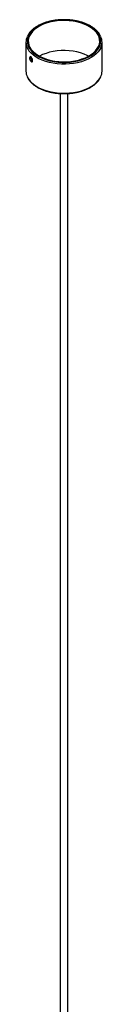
# Paper-space layout '_Isométrica' of a CAD drawing. Header units: millimetres. Extents: x -424 to -74, y -353 to 1201.
# Tile 2 of 2: x -279 to -219, y 424 to 1201. Entities that reach past the tile are written whole.
import ezdxf

# ---------------------------------------------------------------- set-up
doc = ezdxf.new("R2010")
doc.units = ezdxf.units.MM

psp = doc.layouts.new('_Isométrica')

# ---------------------------------------------------------------- linework, layer by layer
at = {"color": 7, "linetype": 'Continuous', "lineweight": 25}
for p, q in [((-278.79, 1183), (-278.79, 1160.14)), ((-218.79, 1160.14), (-218.79, 1183)), ((-275.7, 1171.28), (-275.78, 1171.07)), ((-274.65, 1167.7), (-274.67, 1167.72)), ((-274.65, 1167.7), (-274.46, 1167.59)), ((-251.79, 1142.51), (-251.79, -77.74)), ((-245.79, -77.74), (-245.79, 1142.51))]:
    psp.add_line(p, q, dxfattribs=at)
at = {"color": 7, "linetype": 'Continuous', "lineweight": 25, "flags": 128}
for points in [[(-273.85, 1175.38), (-272.09, 1173.85), (-270.05, 1172.43), (-267.75, 1171.15), (-265.22, 1170.02), (-262.49, 1169.06), (-259.59, 1168.28), (-256.57, 1167.69), (-253.45, 1167.29), (-250.27, 1167.1), (-247.08, 1167.1), (-243.9, 1167.32), (-240.79, 1167.73), (-237.77, 1168.33), (-234.89, 1169.13), (-232.17, 1170.1), (-229.66, 1171.24), (-227.38, 1172.53), (-225.36, 1173.96), (-223.62, 1175.51), (-222.19, 1177.16), (-221.08, 1178.89), (-220.31, 1180.68), (-219.88, 1182.5), (-219.81, 1184.35), (-220.09, 1186.19), (-220.71, 1187.99), (-221.68, 1189.75), (-222.97, 1191.44), (-224.58, 1193.03), (-226.49, 1194.51), (-228.66, 1195.87), (-231.08, 1197.07), (-233.71, 1198.12), (-236.53, 1198.99), (-239.49, 1199.67), (-242.57, 1200.17), (-245.73, 1200.46), (-248.92, 1200.56), (-252.11, 1200.45), (-255.25, 1200.14), (-258.33, 1199.63), (-261.28, 1198.93), (-264.08, 1198.04), (-266.7, 1196.98), (-269.1, 1195.77), (-271.26, 1194.4), (-273.14, 1192.91), (-274.72, 1191.31), (-276, 1189.62), (-276.94, 1187.86), (-277.54, 1186.05), (-277.79, 1184.21), (-277.69, 1182.36), (-277.23, 1180.54), (-276.44, 1178.75), (-275.3, 1177.03), (-273.85, 1175.38)], [(-224.44, 1192.01), (-226.19, 1193.53), (-228.21, 1194.93), (-230.5, 1196.19), (-233.01, 1197.3), (-235.73, 1198.23), (-238.61, 1198.99), (-241.61, 1199.55), (-244.71, 1199.92), (-247.86, 1200.08), (-251.02, 1200.04), (-254.15, 1199.79), (-257.22, 1199.34), (-260.17, 1198.7), (-262.99, 1197.87), (-265.63, 1196.87), (-268.05, 1195.7), (-270.24, 1194.38), (-272.15, 1192.93), (-273.77, 1191.36), (-275.07, 1189.7), (-276.05, 1187.96), (-276.68, 1186.17), (-276.96, 1184.36), (-276.89, 1182.53), (-276.47, 1180.72), (-275.69, 1178.96), (-274.58, 1177.25), (-273.14, 1175.62), (-271.4, 1174.1), (-269.38, 1172.7), (-267.09, 1171.44), (-264.57, 1170.33), (-261.86, 1169.4), (-258.98, 1168.64), (-255.98, 1168.08), (-252.88, 1167.72), (-249.73, 1167.55), (-246.57, 1167.6), (-243.44, 1167.84), (-240.37, 1168.29), (-237.41, 1168.93), (-234.6, 1169.76), (-231.96, 1170.77), (-229.54, 1171.94), (-227.35, 1173.25), (-225.44, 1174.71), (-223.82, 1176.27), (-222.51, 1177.94), (-221.54, 1179.67), (-220.91, 1181.46), (-220.62, 1183.28), (-220.7, 1185.1), (-221.12, 1186.91), (-221.9, 1188.68), (-223.01, 1190.39), (-224.44, 1192.01)], [(-229.46, 1171.98), (-230.5, 1172.51), (-233.01, 1173.62), (-235.73, 1174.55), (-238.61, 1175.31), (-241.61, 1175.87), (-244.71, 1176.24), (-247.86, 1176.4), (-251.02, 1176.36), (-254.15, 1176.11), (-257.22, 1175.66), (-260.17, 1175.02), (-262.99, 1174.19), (-265.63, 1173.19), (-268.05, 1172.02), (-268.13, 1171.98)], [(-275.78, 1170.04), (-275.73, 1169.6), (-275.59, 1169.13), (-275.39, 1168.7), (-275.14, 1168.39), (-274.9, 1168.22), (-274.7, 1168.24), (-274.56, 1168.44), (-274.51, 1168.78), (-274.56, 1169.22), (-274.7, 1169.69), (-274.9, 1170.12), (-275.14, 1170.43), (-275.39, 1170.6), (-275.59, 1170.58), (-275.73, 1170.38), (-275.78, 1170.04)], [(-274.46, 1167.59), (-274.3, 1167.51), (-273.94, 1167.55), (-273.71, 1167.88), (-273.62, 1168.48), (-273.71, 1169.23), (-273.94, 1170.04), (-274.3, 1170.77), (-274.71, 1171.32), (-275.13, 1171.6), (-275.48, 1171.57), (-275.7, 1171.28)]]:
    psp.add_lwpolyline(points, dxfattribs=at)
at = {"color": 8, "linetype": 'Continuous', "lineweight": 25, "flags": 128}
for points in [[(-219.85, 1178.45), (-220.5, 1177.24), (-221.74, 1175.51), (-223.31, 1173.87), (-225.17, 1172.33), (-227.3, 1170.92), (-229.69, 1169.65), (-232.3, 1168.53), (-235.11, 1167.59), (-238.08, 1166.82), (-241.17, 1166.25), (-244.35, 1165.87), (-247.59, 1165.7), (-250.83, 1165.72), (-254.06, 1165.95), (-257.22, 1166.38), (-260.28, 1167), (-263.21, 1167.81), (-265.97, 1168.8), (-268.53, 1169.96), (-270.86, 1171.27), (-272.93, 1172.71), (-274.71, 1174.28)], [(-275.78, 1171.07), (-275.58, 1171.33), (-275.26, 1171.36), (-274.88, 1171.11), (-274.5, 1170.61), (-274.18, 1169.94), (-273.96, 1169.21), (-273.89, 1168.51)], [(-273.89, 1168.51), (-273.96, 1167.97), (-274.18, 1167.66), (-274.5, 1167.63), (-274.65, 1167.7)], [(-274.71, 1151.41), (-272.93, 1149.85), (-270.86, 1148.4), (-268.53, 1147.09), (-265.97, 1145.94), (-263.21, 1144.95), (-260.28, 1144.14), (-257.22, 1143.52), (-254.06, 1143.09), (-250.83, 1142.86), (-247.59, 1142.83), (-244.35, 1143.01), (-241.17, 1143.39), (-238.08, 1143.96), (-235.11, 1144.72), (-232.3, 1145.67), (-229.69, 1146.78), (-227.3, 1148.05), (-225.17, 1149.47), (-223.31, 1151), (-221.74, 1152.65), (-220.5, 1154.38), (-219.86, 1155.56)]]:
    psp.add_lwpolyline(points, dxfattribs=at)
at = {"color": 7, "linetype": 'Continuous', "lineweight": 25}
for centre, radius, start, end in [((-268.29, 1183), 10.49, 154.29735, 205.76161), ((-229.3, 1183), 10.49, 334.31485, 25.89363), ((-268.12, 1160.21), 10.67, 180.39895, 205.88407), ((-229.42, 1160.2), 10.63, 334.0971, 359.65828)]:
    psp.add_arc(centre, radius, start, end, dxfattribs=at)
at = {"color": 8, "linetype": 'Continuous', "lineweight": 25}
for centre, radius, start, end in [((-264.6, 1184.8), 14.6, 205.84818, 226.1474), ((-264.59, 1161.95), 14.61, 205.96927, 226.14229)]:
    psp.add_arc(centre, radius, start, end, dxfattribs=at)
at = {"color": 7, "linetype": 'Continuous', "lineweight": 25}
for points, knots in [([(-219.96, 1187.85), (-220.12, 1188.21), (-220.57, 1189.15), (-221.61, 1190.61), (-223.06, 1192.23), (-224.79, 1193.74), (-226.78, 1195.14), (-229, 1196.41), (-231.43, 1197.53), (-234.04, 1198.5), (-236.8, 1199.31), (-239.69, 1199.95), (-242.68, 1200.4), (-245.72, 1200.68), (-248.8, 1200.77), (-251.88, 1200.68), (-254.93, 1200.4), (-257.91, 1199.94), (-260.8, 1199.31), (-263.56, 1198.5), (-266.17, 1197.53), (-268.6, 1196.4), (-270.83, 1195.13), (-272.82, 1193.72), (-274.57, 1192.19), (-276.02, 1190.56), (-277.06, 1189.09), (-277.49, 1188.15), (-277.64, 1187.82)], [0, 0, 0, 0, 0.023517, 0.062582, 0.101966, 0.141595, 0.181375, 0.221224, 0.261083, 0.300923, 0.340736, 0.38052, 0.420281, 0.460025, 0.49976, 0.539493, 0.579233, 0.618985, 0.658758, 0.698562, 0.738402, 0.778285, 0.818212, 0.858174, 0.898142, 0.938053, 0.977817, 1, 1, 1, 1]), ([(-275.78, 1171.04), (-275.81, 1170.97), (-275.9, 1170.75), (-275.91, 1170.5), (-275.91, 1170.33)], [0, 0, 0, 0, 0.31527, 1, 1, 1, 1]), ([(-275.91, 1170.33), (-275.91, 1170.19), (-275.89, 1169.8), (-275.71, 1169.11), (-275.33, 1168.36), (-274.99, 1167.89), (-274.72, 1167.76), (-274.68, 1167.74)], [0, 0, 0, 0, 0.142423, 0.407011, 0.6673, 0.959612, 1, 1, 1, 1]), ([(-277.65, 1155.28), (-277.62, 1155.21), (-277.36, 1154.55), (-276.57, 1153.35), (-275.53, 1152), (-274.79, 1151.23), (-274.55, 1150.99)], [0, 0, 0, 0, 0.04184, 0.429986, 0.82141, 1, 1, 1, 1]), ([(-274.55, 1150.99), (-274.26, 1150.72), (-273.43, 1149.92), (-271.85, 1148.69), (-269.74, 1147.35), (-267.41, 1146.16), (-264.89, 1145.1), (-262.2, 1144.21), (-259.37, 1143.49), (-256.43, 1142.94), (-253.41, 1142.57), (-250.35, 1142.39), (-247.26, 1142.39), (-244.2, 1142.57), (-241.18, 1142.94), (-238.24, 1143.49), (-235.41, 1144.21), (-232.72, 1145.1), (-230.19, 1146.15), (-227.86, 1147.35), (-225.74, 1148.69), (-223.87, 1150.16), (-222.26, 1151.74), (-220.96, 1153.42), (-220.19, 1154.61), (-219.94, 1155.25), (-219.93, 1155.29)], [0, 0, 0, 0, 0.023484, 0.067709, 0.112003, 0.15634, 0.200666, 0.244965, 0.289231, 0.333469, 0.377684, 0.421884, 0.466078, 0.510275, 0.554482, 0.598708, 0.642963, 0.687254, 0.731591, 0.775976, 0.820407, 0.864868, 0.909302, 0.953628, 0.997732, 1, 1, 1, 1])]:
    psp.add_open_spline(points, degree=3, knots=knots, dxfattribs=at)

doc.saveas('drawing.dxf')
